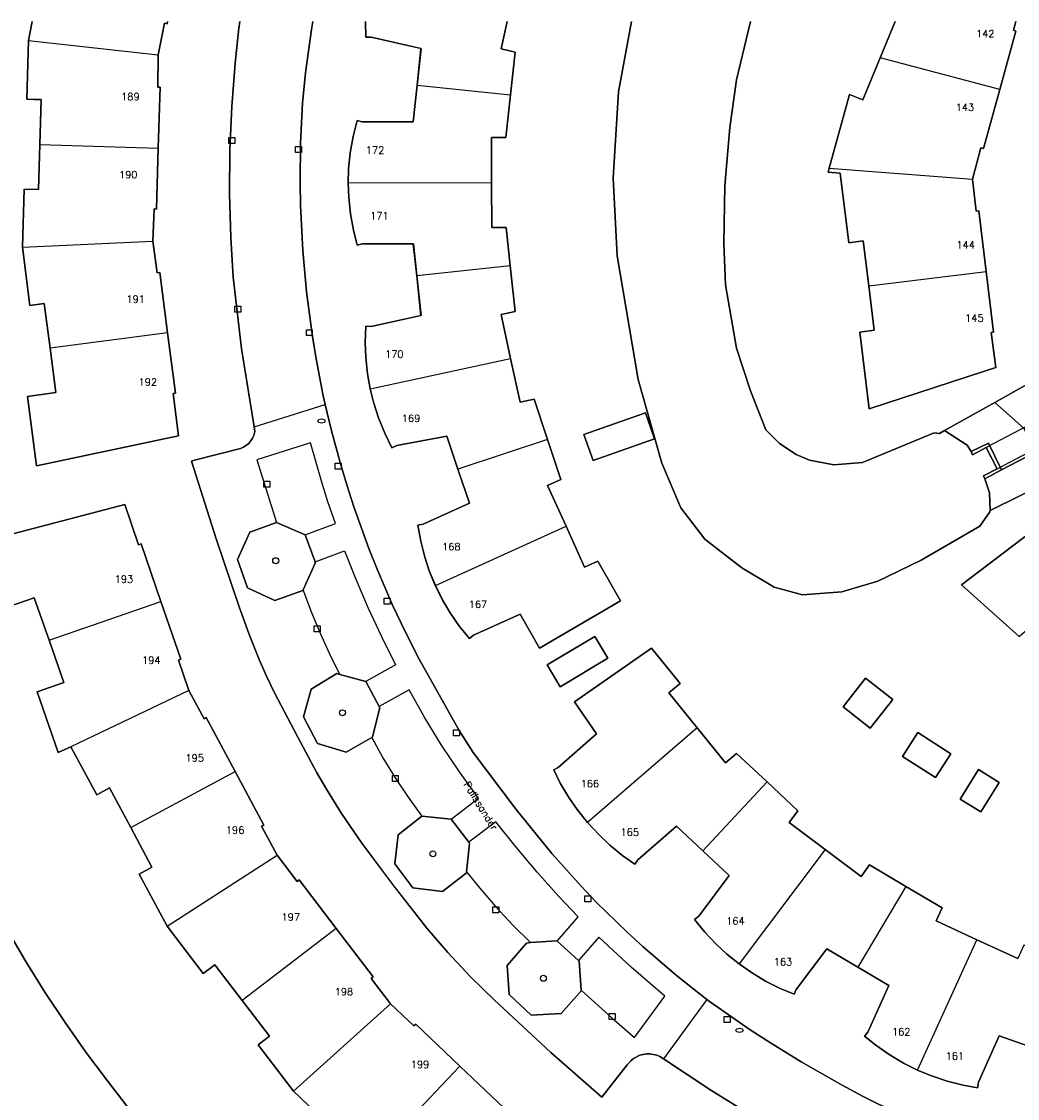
# Model space of a CAD drawing. Header units: metres. Extents: x 108000 to 109000, y 423600 to 424200.
# Tile 29 of 106: x 108150 to 108233, y 424110 to 424200. Entities that reach past the tile are written whole.
import ezdxf

# ---------------------------------------------------------------- set-up
doc = ezdxf.new("R2010")
doc.units = ezdxf.units.M
doc.header["$MEASUREMENT"] = 0
for name, color, linetype in [('brandkraan _ -put', 10, 'Continuous'), ('Duiker', 10, 'Continuous'), ('Erf', 10, 'Continuous'), ('groenvoorziening', 10, 'Continuous'), ('half verhard', 10, 'Continuous'), ('Huisnummers', 10, 'Continuous'), ('kolk', 10, 'Continuous'), ('Muur', 10, 'Continuous'), ('oever_ slootkant', 10, 'Continuous'), ('onverhard', 10, 'Continuous'), ('Openbare_ruimtenaam', 10, 'Continuous'), ('pand', 10, 'Continuous'), ('vegetatieobject', 10, 'Continuous'), ('Walbescherming', 10, 'Continuous'), ('waterloop_ sloot', 10, 'Continuous'), ('Woonerf', 10, 'Continuous')]:
    doc.layers.add(name, color=color, linetype=linetype)
doc.styles.get("Standard").update_dxf_attribs({"font": 'txt.shx'})

# ---------------------------------------------------------------- blocks, each defined once
blk = doc.blocks.new('138_ACAD_1_FMEBLOCK54')
at = {"layer": 'Erf', "color": 52, "true_color": 0xd2d200}
for points in [[(-88.3385, -1.0725), (-86.8085, -3.6825), (-85.2185, -6.2425), (-83.5285, -8.7725), (-81.7985, -11.2525), (-79.9985, -13.6625), (-78.1485, -16.0525)], [(-25.3885, -17.0825), (-29.6285, -14.4225), (-33.5855, -11.8245), (-33.8825, -11.6295), (-34.1445, -11.5155), (-34.7145, -11.3975), (-35.0055, -11.3975), (-35.5755, -11.5165), (-36.0915, -11.7855), (-36.3175, -11.9705), (-36.6185, -12.3125), (-38.7285, -15.0225), (-42.9785, -11.2825), (-47.7285, -6.9025), (-49.6985, -4.9625), (-51.5885, -2.9425), (-53.3485, -0.9025), (-56.1885, 2.7175), (-58.7785, 6.1775), (-60.4525, 8.6435), (-61.7265, 10.6895), (-62.5545, 12.1125), (-64.1085, 15.0175), (-66.0545, 18.7385), (-66.7125, 20.1155), (-67.3335, 21.5105), (-68.2085, 23.6875), (-69.0085, 25.9075), (-70.9385, 31.5775), (-72.9835, 38.0665), (-72.7265, 38.1335), (-68.8855, 39.1285), (-68.6395, 39.2315), (-68.2075, 39.5415), (-67.8855, 39.9655), (-67.7765, 40.2085), (-67.6905, 40.5385), (-67.7515, 40.9155)], [(-74.9943, 74.7475), (-75.0285, 74.5675), (-75.2285, 74.6075), (-75.7585, 71.9775), (-75.8085, 69.2775), (-75.6085, 69.2675), (-75.7585, 64.1825), (-75.9085, 59.0975), (-76.1085, 59.1075), (-76.2185, 56.4275), (-75.8385, 53.7875), (-75.6385, 53.8175), (-74.9785, 48.7725), (-74.3185, 43.7275), (-74.5185, 43.6975), (-74.0585, 40.1675), (-85.9285, 37.6675), (-86.6785, 43.4575), (-84.2985, 43.7775), (-84.7885, 47.4975), (-85.2785, 51.2175), (-86.4685, 51.0575), (-87.0985, 55.9275), (-86.9515, 60.7675), (-85.7585, 60.7275), (-85.6435, 64.4775), (-85.5285, 68.2275), (-86.7305, 68.2575), (-86.5785, 73.1675), (-86.2785, 74.7475)], [(-67.7515, 40.9155), (-68.8085, 47.4475), (-69.4985, 53.4175), (-69.7085, 56.7375), (-69.8085, 60.3775), (-69.7785, 64.0275), (-69.6285, 67.6475), (-69.3485, 71.2675), (-69.0285, 74.1875), (-68.9399, 74.7475)]]:
    blk.add_lwpolyline(points, dxfattribs=at)
blk = doc.blocks.new('138_ACAD_1_FMEBLOCK55')
at = {"layer": 'Erf', "color": 52, "true_color": 0xd2d200}
for points in [[(-53.3112, 51.065), (-53.4275, 50.387), (-53.9365, 46.785), (-54.1865, 44.265), (-54.3465, 40.935), (-54.3835, 37.605), (-54.3485, 35.719), (-54.1575, 31.949), (-53.8425, 28.508), (-53.3385, 24.779), (-53.0325, 22.922), (-52.4465, 19.835), (-52.2745, 19.107), (-51.7565, 16.915), (-51.0365, 14.255), (-50.4865, 12.395), (-49.8865, 10.555), (-48.6305, 7.078), (-47.9485, 5.359), (-46.6665, 2.365), (-45.5865, 0.095), (-44.4465, -2.145), (-41.0965, -8.095), (-39.9265, -9.935), (-36.3365, -14.705), (-33.3765, -18.375), (-30.9235, -21.102), (-29.6555, -22.422), (-27.0875, -24.932), (-25.7405, -26.166), (-22.9665, -28.544), (-20.4165, -30.545), (-20.1255, -30.773), (-16.8075, -33.066), (-15.1155, -34.166), (-12.5485, -35.759), (-9.1245, -37.708), (-7.3835, -38.63), (-4.5065, -40.056)], [(8.0075, 12.618), (3.2305, 10.255), (3.1835, 10.205), (3.1835, 10.155), (2.3535, 8.955), (-2.5465, 6.115), (-6.1665, 4.375), (-9.1565, 3.465), (-12.4565, 3.235), (-14.8165, 3.855), (-17.5165, 5.475), (-20.5865, 7.875), (-22.6065, 10.475), (-24.1865, 14.215), (-26.1665, 21.205), (-27.9165, 31.505), (-28.2565, 37.985), (-27.8065, 45.205), (-26.7114, 51.065)]]:
    blk.add_lwpolyline(points, dxfattribs=at)
blk = doc.blocks.new('138_ACAD_1_FMEBLOCK56')
at = {"layer": 'Erf', "color": 52, "true_color": 0xd2d200}
for points in [[(2.162, 5.76), (2.569, 1.95), (1.399, 1.69), (2.194, -1.965), (2.989, -5.62), (4.159, -5.37), (5.269, -8.72), (6.379, -12.07), (5.289, -12.56), (6.834, -15.975), (8.379, -19.39), (9.469, -18.89), (11.359, -22.18), (4.599, -26.15), (2.989, -23.31), (-0.911, -25.07), (-1.241, -25.35), (-2.073, -24.327), (-2.85, -23.202), (-3.458, -22.173), (-4.084, -20.914), (-4.587, -19.687), (-4.961, -18.551), (-5.297, -17.227), (-5.533, -15.881), (-5.101, -15.8), (-1.231, -14.05), (-2.197, -11.194), (-3.121, -8.46), (-7.291, -9.24), (-7.703, -9.421), (-8.305, -8.199), (-8.822, -6.919), (-9.243, -5.604), (-9.511, -4.511), (-9.741, -3.241), (-9.887, -1.868), (-9.931, -0.661), (-9.885, 0.719), (-9.441, 0.71), (-5.281, 1.62), (-5.635, 4.927), (-5.921, 7.6), (-10.181, 7.61), (-10.599, 7.5), (-10.925, 8.752), (-11.172, 10.096), (-11.317, 11.456), (-11.36, 12.699), (-11.326, 13.847), (-11.191, 15.207), (-10.954, 16.554), (-10.617, 17.879), (-10.181, 17.77), (-5.931, 17.79), (-5.606, 20.84), (-5.281, 23.89), (-9.441, 24.85), (-9.874, 24.85), (-9.921, 26.15)], [(1.907, 26.15), (1.409, 23.86), (2.579, 23.6), (2.194, 20.035), (1.809, 16.47), (0.609, 16.46), (0.614, 12.715), (0.619, 8.97), (1.819, 8.97), (2.162, 5.76)]]:
    blk.add_lwpolyline(points, dxfattribs=at)
blk = doc.blocks.new('138_ACAD_1_FMEBLOCK59')
at = {"layer": 'Erf', "color": 52, "true_color": 0xd2d200}
for points in [[(-13.218, 18.5), (-14.398, 13.64), (-14.958, 9.67), (-15.358, 4.8), (-15.448, 0), (-15.318, -3.48), (-14.388, -8.76), (-13.218, -12.31), (-11.948, -15.58), (-10.808, -16.71), (-9.408, -17.64), (-8.308, -18.11), (-6.268, -18.5), (-3.868, -18.3), (2.102, -15.83), (2.552, -15.87), (2.963, -15.64), (7.172, -13.283)], [(7.172, -13.283), (13.604, -9.68), (12.77, -6.994), (12.12, -4.375), (11.542, -1.24), (11.427, 0.232), (11.375, 1.397), (11.363, 2.563), (11.447, 4.885), (11.661, 6.911), (11.837, 8.063), (12.308, 10.347), (12.616, 11.525), (13.163, 13.292), (13.557, 14.389), (13.989, 15.473), (14.958, 17.581), (15.448, 18.5)]]:
    blk.add_lwpolyline(points, dxfattribs=at)
blk = doc.blocks.new('138_ACAD_1_FMEBLOCK60')
at = {"layer": 'Erf', "color": 52, "true_color": 0xd2d200}
for points in [[(-5.195, -9.75), (-3.995, -9.6), (-4.449, -5.884), (-4.905, -2.15), (-6.115, -2.3), (-6.825, 3.51), (-7.835, 3.6), (-7.746, 3.923), (-6.055, 10.08), (-4.935, 9.62), (-3.491, 13.132), (-2.246, 16.16)], [(7.827, 16.16), (7.625, 15.43), (7.835, 15.37), (6.484, 10.478), (5.125, 5.56), (4.915, 5.62), (4.195, 3.017), (4.505, 0.34), (4.725, 0.36), (5.349, -4.69), (5.975, -9.75), (5.755, -9.78), (6.155, -12.7), (5.219, -13.006), (-4.415, -16.16), (-5.195, -9.75)]]:
    blk.add_lwpolyline(points, dxfattribs=at)

msp = doc.modelspace()

# ---------------------------------------------------------------- linework, layer by layer
at = {"layer": 'brandkraan _ -put', "color": 5}
for centre in [(108174.683, 424166.669), (108209.578, 424115.817)]:
    msp.add_ellipse(centre, major_axis=(0.3, 0), ratio=0.583333, dxfattribs=at)
at = {"layer": 'Duiker', "color": 12, "true_color": 0xc30000}
msp.add_lwpolyline([(108249.222, 424172.222), (108248.304, 424173.959), (108230.161, 424164.448), (108231.087, 424162.682), (108249.222, 424172.222)], dxfattribs=at)
at = {"layer": 'Erf', "color": 52, "true_color": 0xd2d200}
for points in [[(108202.481, 424165.178), (108197.352, 424163.368), (108196.59, 424165.527), (108201.719, 424167.337), (108202.481, 424165.178)], [(108146.55, 424156.63), (108158.28, 424159.69), (108159.42, 424156.34), (108159.62, 424156.41), (108161.28, 424151.595)], [(108232.92, 424148.69), (108228.11, 424153), (108236.791, 424159.582)], [(108175.89, 424107.37), (108172.34, 424110.74), (108169.39, 424114.59), (108170.35, 424115.32), (108168.07, 424118.305), (108165.79, 424121.29), (108164.82, 424120.55), (108161.8, 424124.5), (108159.47, 424128.85), (108160.53, 424129.43), (108158.76, 424132.735), (108156.99, 424136.04), (108155.92, 424135.47), (108153.77, 424139.48), (108152.7, 424139.01), (108150.94, 424144.05), (108153.19, 424144.84), (108151.95, 424148.38), (108150.71, 424151.92), (108148.45, 424151.13)], [(108161.28, 424151.595), (108162.94, 424146.78), (108162.74, 424146.71), (108163.61, 424144.17), (108164.88, 424141.81), (108165.07, 424141.91), (108167.475, 424137.425), (108169.88, 424132.94), (108169.68, 424132.84), (108170.98, 424130.42), (108172.65, 424128.23), (108172.825, 424128.364), (108175.913, 424124.322), (108179, 424120.28), (108178.83, 424120.14), (108180.45, 424118.02), (108182.4, 424116.18), (108182.55, 424116.34), (108186.24, 424112.835), (108189.93, 424109.33)], [(108198.58, 424146.86), (108194.61, 424144.493), (108193.529, 424146.305), (108197.499, 424148.673), (108198.58, 424146.86)], [(108209.542, 424121.351), (108208.513, 424122.178), (108207.631, 424122.995), (108206.691, 424123.997), (108205.832, 424125.061), (108206.17, 424125.35), (108208.72, 424128.73), (108206.517, 424130.793), (108204.32, 424132.85), (108201.09, 424130.03), (108200.83, 424129.67), (108199.828, 424130.385), (108198.745, 424131.274), (108197.854, 424132.116), (108196.899, 424133.15), (108196.031, 424134.24), (108195.334, 424135.249), (108194.619, 424136.453), (108194.067, 424137.548), (108194.45, 424137.76), (108197.64, 424140.55), (108195.79, 424143.24), (108202.24, 424147.7), (108204.63, 424144.75), (108203.69, 424143.98), (108206.054, 424141.055), (108208.41, 424138.14), (108209.32, 424138.93), (108211.876, 424136.539), (108214.44, 424134.14), (108213.71, 424133.17), (108216.722, 424130.905), (108219.72, 424128.65), (108220.44, 424129.62), (108223.464, 424127.827), (108226.48, 424126.04), (108225.98, 424124.94), (108229.391, 424123.38), (108232.8, 424121.82)], [(108222.37, 424143.429), (108220.482, 424141.036), (108218.217, 424142.823), (108220.105, 424145.215), (108222.37, 424143.429)], [(108227.206, 424138.889), (108225.922, 424136.905), (108223.186, 424138.676), (108224.471, 424140.66), (108227.206, 424138.889)], [(108229.521, 424137.578), (108231.253, 424136.498), (108229.72, 424134.039), (108227.988, 424135.119), (108229.521, 424137.578)], [(108234.183, 424114.312), (108231.25, 424115.36), (108229.53, 424111.48), (108229.449, 424111.014), (108228.24, 424111.231), (108226.906, 424111.569), (108225.601, 424112.006), (108224.426, 424112.498), (108223.256, 424113.08), (108222.073, 424113.784), (108220.946, 424114.574), (108220.01, 424115.33), (108220.28, 424115.67), (108222.03, 424119.55), (108219.445, 424121.08), (108216.86, 424122.61), (108214.3, 424119.22), (108214.133, 424118.838), (108212.979, 424119.315), (108211.75, 424119.929), (108210.57, 424120.632), (108209.542, 424121.351)]]:
    msp.add_lwpolyline(points, dxfattribs=at)
at = {"layer": 'groenvoorziening', "color": 3}
for points in [[(108174.147, 424154.797), (108174.143, 424154.905), (108173.315, 424157.155), (108170.942, 424158.198), (108168.713, 424157.396), (108167.667, 424155.115), (108168.511, 424152.731), (108170.786, 424151.689), (108173.133, 424152.513), (108173.153, 424152.562), (108174.147, 424154.797)], [(108179.508, 424142.825), (108178.377, 424144.934), (108176.215, 424145.516), (108175.975, 424145.581), (108173.822, 424144.296), (108173.169, 424141.966), (108174.343, 424139.741), (108176.754, 424139.04), (108178.88, 424140.252), (108178.945, 424140.302), (108179.557, 424142.733), (108179.508, 424142.825)], [(108103.323, 424137.287), (108179.262, 424086.348), (108180.43, 424088.05), (108177.91, 424089.97), (108175.54, 424091.86), (108173.24, 424093.83), (108170.54, 424096.26), (108168.77, 424097.93), (108166.66, 424100.08), (108164.56, 424102.29), (108162.54, 424104.54), (108160.59, 424106.85), (108158.67, 424109.2), (108156.82, 424111.59), (108155.02, 424114), (108153.29, 424116.48), (108151.6, 424119.01), (108150.01, 424121.57), (108148.48, 424124.18)], [(108186.972, 424131.517), (108185.517, 424133.424), (108183.049, 424133.693), (108181.088, 424132.121), (108180.803, 424129.712), (108182.314, 424127.705), (108184.775, 424127.398), (108186.772, 424128.942), (108186.793, 424129.049), (108187.049, 424131.416), (108186.972, 424131.517)], [(108196.123, 424121.646), (108194.347, 424123.262), (108194.323, 424123.284), (108192.121, 424123.15), (108191.794, 424123.101), (108190.183, 424121.226), (108190.348, 424118.792), (108192.175, 424117.079), (108194.7, 424117.216), (108196.4, 424119.128), (108196.364, 424119.16), (108196.196, 424121.58), (108196.123, 424121.646)]]:
    msp.add_lwpolyline(points, dxfattribs=at)
at = {"layer": 'half verhard', "color": 255}
msp.add_lwpolyline([(108234.273, 424164.065), (108231.454, 424162.587), (108230.063, 424161.838), (108230.454, 424160.68), (108230.507, 424159.19), (108235.284, 424161.553)], dxfattribs=at)
at = {"layer": 'kolk', "color": 30, "true_color": 0xf07a00}
for p, q in [((108166.953, 424189.811), (108166.953, 424190.311)), ((108166.953, 424190.311), (108167.453, 424190.311)), ((108167.453, 424190.311), (108167.453, 424189.811)), ((108167.453, 424189.811), (108166.953, 424189.811)), ((108172.526, 424189.071), (108172.526, 424189.571)), ((108172.526, 424189.571), (108173.026, 424189.571)), ((108173.026, 424189.071), (108172.526, 424189.071)), ((108173.026, 424189.571), (108173.026, 424189.071)), ((108167.457, 424175.749), (108167.457, 424176.249)), ((108167.457, 424176.249), (108167.957, 424176.249)), ((108167.957, 424175.749), (108167.457, 424175.749)), ((108167.957, 424176.249), (108167.957, 424175.749)), ((108173.419, 424173.786), (108173.419, 424174.286)), ((108173.419, 424174.286), (108173.919, 424174.286)), ((108173.919, 424173.786), (108173.419, 424173.786)), ((108173.919, 424174.286), (108173.919, 424173.786)), ((108175.836, 424162.636), (108175.836, 424163.136)), ((108175.836, 424163.136), (108176.336, 424163.136)), ((108176.336, 424163.136), (108176.336, 424162.636)), ((108176.336, 424162.636), (108175.836, 424162.636)), ((108169.871, 424161.156), (108169.871, 424161.656)), ((108169.871, 424161.656), (108170.371, 424161.656)), ((108170.371, 424161.156), (108169.871, 424161.156)), ((108170.371, 424161.656), (108170.371, 424161.156)), ((108179.905, 424151.368), (108179.905, 424151.868)), ((108179.905, 424151.868), (108180.405, 424151.868)), ((108180.405, 424151.368), (108179.905, 424151.368)), ((108180.405, 424151.868), (108180.405, 424151.368)), ((108174.083, 424149.082), (108174.083, 424149.582)), ((108174.083, 424149.582), (108174.583, 424149.582)), ((108174.583, 424149.582), (108174.583, 424149.082)), ((108174.583, 424149.082), (108174.083, 424149.082)), ((108185.703, 424140.39), (108185.703, 424140.89)), ((108185.703, 424140.89), (108186.203, 424140.89)), ((108186.203, 424140.89), (108186.203, 424140.39)), ((108186.203, 424140.39), (108185.703, 424140.39)), ((108180.597, 424136.574), (108180.597, 424137.074)), ((108180.597, 424137.074), (108181.097, 424137.074)), ((108181.097, 424137.074), (108181.097, 424136.574)), ((108181.097, 424136.574), (108180.597, 424136.574)), ((108196.663, 424126.543), (108196.663, 424127.043)), ((108196.663, 424127.043), (108197.163, 424127.043)), ((108197.163, 424127.043), (108197.163, 424126.543)), ((108188.984, 424125.63), (108188.984, 424126.13)), ((108188.984, 424126.13), (108189.484, 424126.13)), ((108189.484, 424126.13), (108189.484, 424125.63)), ((108197.163, 424126.543), (108196.663, 424126.543)), ((108189.484, 424125.63), (108188.984, 424125.63)), ((108198.705, 424116.731), (108198.705, 424117.231)), ((108198.705, 424117.231), (108199.205, 424117.231)), ((108199.205, 424117.231), (108199.205, 424116.731)), ((108199.205, 424116.731), (108198.705, 424116.731)), ((108208.295, 424116.466), (108208.295, 424116.966)), ((108208.295, 424116.966), (108208.795, 424116.966)), ((108208.795, 424116.466), (108208.295, 424116.466)), ((108208.795, 424116.966), (108208.795, 424116.466))]:
    msp.add_line(p, q, dxfattribs=at)
at = {"layer": 'Muur', "color": 12, "true_color": 0xd20000}
msp.add_lwpolyline([(108230.359, 424164.81), (108228.918, 424164.118), (108229.033, 424163.847), (108230.161, 424164.448), (108231.087, 424162.682), (108229.933, 424162.091), (108230.063, 424161.838), (108231.454, 424162.587), (108230.359, 424164.81)], dxfattribs=at)
at = {"layer": 'oever_ slootkant', "color": 92, "true_color": 0x00c300}
msp.add_lwpolyline([(108230.89, 424168.217), (108226.681, 424165.86), (108228.568, 424164.642), (108228.918, 424164.118), (108230.359, 424164.81), (108231.454, 424162.587), (108234.273, 424164.065), (108233.337, 424166.045), (108230.89, 424168.217)], dxfattribs=at)
at = {"layer": 'onverhard', "color": 255}
msp.add_lwpolyline([(108239.647, 424166.883), (108238.924, 424168.159), (108237.982, 424170.127), (108237.564, 424171.136), (108237.322, 424171.82), (108230.89, 424168.217), (108233.337, 424166.045), (108234.273, 424164.065), (108239.647, 424166.883)], dxfattribs=at)
at = {"layer": 'pand', "color": 1}
for p, q in [((108150.54, 424200), (108150.24, 424198.42)), ((108222.569, 424200), (108221.324, 424196.972)), ((108150.24, 424198.42), (108161.06, 424197.23)), ((108231.299, 424194.318), (108221.324, 424196.972)), ((108182.665, 424194.69), (108190.465, 424193.885)), ((108151.175, 424189.73), (108161.06, 424189.435)), ((108217.069, 424187.763), (108229.01, 424186.857)), ((108176.911, 424186.549), (108188.885, 424186.565)), ((108149.72, 424181.18), (108160.6, 424181.68)), ((108190.433, 424179.61), (108182.636, 424178.777)), ((108220.366, 424177.956), (108230.164, 424179.15)), ((108161.84, 424174.025), (108152.03, 424172.75)), ((108178.76, 424169.339), (108190.465, 424171.885)), ((108193.54, 424165.13), (108186.074, 424162.656)), ((108184.187, 424152.936), (108195.105, 424157.875)), ((108151.95, 424148.38), (108161.28, 424151.595)), ((108163.61, 424144.17), (108153.77, 424139.48)), ((108206.054, 424141.055), (108196.899, 424133.15)), ((108158.76, 424132.735), (108167.475, 424137.425)), ((108211.876, 424136.539), (108206.517, 424130.793)), ((108216.722, 424130.905), (108209.542, 424121.351)), ((108161.8, 424124.5), (108170.98, 424130.42)), ((108223.464, 424127.827), (108219.445, 424121.08)), ((108175.913, 424124.322), (108168.07, 424118.305)), ((108224.426, 424112.498), (108229.391, 424123.38)), ((108180.45, 424118.02), (108172.34, 424110.74)), ((108179.44, 424105.67), (108186.24, 424112.835))]:
    msp.add_line(p, q, dxfattribs=at)
for points in [[(108161.06, 424197.23), (108161.59, 424199.86), (108161.79, 424199.82), (108161.824, 424200)], [(108178.35, 424200), (108178.397, 424198.7), (108178.83, 424198.7), (108182.99, 424197.74), (108182.665, 424194.69)], [(108190.465, 424193.885), (108190.85, 424197.45), (108189.68, 424197.71), (108190.178, 424200)], [(108231.299, 424194.318), (108232.65, 424199.21), (108232.44, 424199.27), (108232.642, 424200)], [(108150.24, 424198.42), (108150.088, 424193.51), (108151.29, 424193.48), (108151.175, 424189.73)], [(108161.06, 424189.435), (108161.21, 424194.52), (108161.01, 424194.53), (108161.06, 424197.23)], [(108221.324, 424196.972), (108219.88, 424193.46), (108218.76, 424193.92), (108217.069, 424187.763)], [(108182.665, 424194.69), (108182.34, 424191.64), (108178.09, 424191.62), (108177.654, 424191.729), (108177.317, 424190.404), (108177.08, 424189.057), (108176.945, 424187.697), (108176.911, 424186.549)], [(108188.885, 424186.565), (108188.88, 424190.31), (108190.08, 424190.32), (108190.465, 424193.885)], [(108229.01, 424186.857), (108229.73, 424189.46), (108229.94, 424189.4), (108231.299, 424194.318)], [(108151.175, 424189.73), (108151.06, 424185.98), (108149.867, 424186.02), (108149.72, 424181.18)], [(108160.6, 424181.68), (108160.71, 424184.36), (108160.91, 424184.35), (108161.06, 424189.435)], [(108217.069, 424187.763), (108216.98, 424187.44), (108217.99, 424187.35), (108218.7, 424181.54), (108219.91, 424181.69), (108220.366, 424177.956)], [(108176.911, 424186.549), (108176.954, 424185.306), (108177.099, 424183.946), (108177.346, 424182.602), (108177.672, 424181.35), (108178.09, 424181.46), (108182.35, 424181.45), (108182.636, 424178.777)], [(108190.433, 424179.61), (108190.09, 424182.82), (108188.89, 424182.82), (108188.885, 424186.565)], [(108230.164, 424179.15), (108229.54, 424184.2), (108229.32, 424184.18), (108229.01, 424186.857)], [(108149.72, 424181.18), (108150.35, 424176.31), (108151.54, 424176.47), (108152.03, 424172.75)], [(108161.84, 424174.025), (108161.18, 424179.07), (108160.98, 424179.04), (108160.6, 424181.68)], [(108190.465, 424171.885), (108189.67, 424175.54), (108190.84, 424175.8), (108190.433, 424179.61)], [(108220.366, 424177.956), (108220.82, 424174.24), (108219.62, 424174.09), (108220.4, 424167.68), (108230.034, 424170.834), (108230.97, 424171.14), (108230.57, 424174.06), (108230.79, 424174.09), (108230.164, 424179.15)], [(108182.636, 424178.777), (108182.99, 424175.47), (108178.83, 424174.56), (108178.386, 424174.569), (108178.34, 424173.189), (108178.384, 424171.982), (108178.53, 424170.609), (108178.76, 424169.339)], [(108152.03, 424172.75), (108152.52, 424169.03), (108150.14, 424168.71), (108150.89, 424162.92), (108162.76, 424165.42), (108162.3, 424168.95), (108162.5, 424168.98), (108161.84, 424174.025)], [(108193.54, 424165.13), (108192.43, 424168.48), (108191.26, 424168.23), (108190.465, 424171.885)], [(108178.76, 424169.339), (108179.028, 424168.246), (108179.449, 424166.931), (108179.966, 424165.651), (108180.568, 424164.429), (108180.98, 424164.61), (108185.15, 424165.39), (108186.074, 424162.656)], [(108196.59, 424165.527), (108197.352, 424163.368), (108202.481, 424165.178), (108201.719, 424167.337), (108196.59, 424165.527)], [(108195.105, 424157.875), (108193.56, 424161.29), (108194.65, 424161.78), (108193.54, 424165.13)], [(108186.074, 424162.656), (108187.04, 424159.8), (108183.17, 424158.05), (108182.738, 424157.969), (108182.974, 424156.623), (108183.31, 424155.299), (108183.684, 424154.163), (108184.187, 424152.936)], [(108161.28, 424151.595), (108159.62, 424156.41), (108159.42, 424156.34), (108158.28, 424159.69), (108146.55, 424156.63), (108148.45, 424151.13), (108150.71, 424151.92), (108151.95, 424148.38)], [(108243.07, 424154.499), (108239.27, 424157.87), (108239.13, 424157.71), (108236.96, 424159.71), (108236.791, 424159.582), (108228.11, 424153), (108232.92, 424148.69), (108233.83, 424149.49), (108236.628, 424147.002)], [(108184.187, 424152.936), (108184.813, 424151.677), (108185.421, 424150.648), (108186.198, 424149.523), (108187.03, 424148.5), (108187.36, 424148.78), (108191.26, 424150.54), (108192.87, 424147.7), (108199.63, 424151.67), (108197.74, 424154.96), (108196.65, 424154.46), (108195.105, 424157.875)], [(108163.61, 424144.17), (108162.74, 424146.71), (108162.94, 424146.78), (108161.28, 424151.595)], [(108193.529, 424146.305), (108194.61, 424144.493), (108198.58, 424146.86), (108197.499, 424148.673), (108193.529, 424146.305)], [(108151.95, 424148.38), (108153.19, 424144.84), (108150.94, 424144.05), (108152.7, 424139.01), (108153.77, 424139.48)], [(108206.054, 424141.055), (108203.69, 424143.98), (108204.63, 424144.75), (108202.24, 424147.7), (108195.79, 424143.24), (108197.64, 424140.55), (108194.45, 424137.76), (108194.067, 424137.548), (108194.619, 424136.453), (108195.334, 424135.249), (108196.031, 424134.24), (108196.899, 424133.15)], [(108222.37, 424143.429), (108220.105, 424145.215), (108218.217, 424142.823), (108220.482, 424141.036), (108222.37, 424143.429)], [(108167.475, 424137.425), (108165.07, 424141.91), (108164.88, 424141.81), (108163.61, 424144.17)], [(108211.876, 424136.539), (108209.32, 424138.93), (108208.41, 424138.14), (108206.054, 424141.055)], [(108227.206, 424138.889), (108224.471, 424140.66), (108223.186, 424138.676), (108225.922, 424136.905), (108227.206, 424138.889)], [(108153.77, 424139.48), (108155.92, 424135.47), (108156.99, 424136.04), (108158.76, 424132.735)], [(108170.98, 424130.42), (108169.68, 424132.84), (108169.88, 424132.94), (108167.475, 424137.425)], [(108229.521, 424137.578), (108227.988, 424135.119), (108229.72, 424134.039), (108231.253, 424136.498), (108229.521, 424137.578)], [(108216.722, 424130.905), (108213.71, 424133.17), (108214.44, 424134.14), (108211.876, 424136.539)], [(108158.76, 424132.735), (108160.53, 424129.43), (108159.47, 424128.85), (108161.8, 424124.5)], [(108196.899, 424133.15), (108197.854, 424132.116), (108198.745, 424131.274), (108199.828, 424130.385), (108200.83, 424129.67), (108201.09, 424130.03), (108204.32, 424132.85), (108206.517, 424130.793)], [(108206.517, 424130.793), (108208.72, 424128.73), (108206.17, 424125.35), (108205.832, 424125.061), (108206.691, 424123.997), (108207.631, 424122.995), (108208.513, 424122.178), (108209.542, 424121.351)], [(108223.464, 424127.827), (108220.44, 424129.62), (108219.72, 424128.65), (108216.722, 424130.905)], [(108175.913, 424124.322), (108172.825, 424128.364), (108172.65, 424128.23), (108170.98, 424130.42)], [(108229.391, 424123.38), (108225.98, 424124.94), (108226.48, 424126.04), (108223.464, 424127.827)], [(108161.8, 424124.5), (108164.82, 424120.55), (108165.79, 424121.29), (108168.07, 424118.305)], [(108180.45, 424118.02), (108178.83, 424120.14), (108179, 424120.28), (108175.913, 424124.322)], [(108209.542, 424121.351), (108210.57, 424120.632), (108211.75, 424119.929), (108212.979, 424119.315), (108214.133, 424118.838), (108214.3, 424119.22), (108216.86, 424122.61), (108219.445, 424121.08)], [(108236.743, 424121.762), (108233.3, 424122.92), (108232.8, 424121.82), (108229.391, 424123.38)], [(108219.445, 424121.08), (108222.03, 424119.55), (108220.28, 424115.67), (108220.01, 424115.33), (108220.946, 424114.574), (108222.073, 424113.784), (108223.256, 424113.08), (108224.426, 424112.498)], [(108168.07, 424118.305), (108170.35, 424115.32), (108169.39, 424114.59), (108172.34, 424110.74)], [(108186.24, 424112.835), (108182.55, 424116.34), (108182.4, 424116.18), (108180.45, 424118.02)], [(108224.426, 424112.498), (108225.601, 424112.006), (108226.906, 424111.569), (108228.24, 424111.231), (108229.449, 424111.014), (108229.53, 424111.48), (108231.25, 424115.36), (108234.183, 424114.312)], [(108179.44, 424105.67), (108182.16, 424103.09), (108181.33, 424102.21), (108185.5, 424098.25), (108192.37, 424106.74), (108189.78, 424109.18), (108189.93, 424109.33), (108186.24, 424112.835)], [(108172.34, 424110.74), (108175.89, 424107.37), (108176.72, 424108.25), (108179.44, 424105.67)]]:
    msp.add_lwpolyline(points, dxfattribs=at)
at = {"layer": 'vegetatieobject', "color": 3}
for centre in [(108170.865, 424155.003), (108176.437, 424142.315), (108183.978, 424130.546), (108193.213, 424120.156)]:
    msp.add_circle(centre, 0.25, dxfattribs=at)
at = {"layer": 'Walbescherming', "color": 255}
for points in [[(108230.46, 424159.14), (108230.46, 424159.09), (108229.63, 424157.89), (108224.73, 424155.05), (108221.11, 424153.31), (108218.12, 424152.4), (108214.82, 424152.17), (108212.46, 424152.79), (108209.76, 424154.41), (108206.69, 424156.81), (108204.67, 424159.41), (108203.09, 424163.15), (108201.11, 424170.14), (108199.36, 424180.44), (108199.02, 424186.92), (108199.47, 424194.14), (108200.565, 424200)], [(108226.27, 424165.63), (108225.82, 424165.67), (108219.85, 424163.2), (108217.45, 424163), (108215.41, 424163.39), (108214.31, 424163.86), (108212.91, 424164.79), (108211.77, 424165.92), (108210.5, 424169.19), (108209.33, 424172.74), (108208.4, 424178.02), (108208.27, 424181.5), (108208.36, 424186.3), (108208.76, 424191.17), (108209.32, 424195.14), (108210.5, 424200)]]:
    msp.add_lwpolyline(points, dxfattribs=at)
at = {"layer": 'waterloop_ sloot', "color": 5}
msp.add_lwpolyline([(108200.565, 424200), (108199.47, 424194.14), (108199.02, 424186.92), (108199.36, 424180.44), (108201.11, 424170.14), (108203.09, 424163.15), (108204.67, 424159.41), (108206.69, 424156.81), (108209.76, 424154.41), (108212.46, 424152.79), (108214.82, 424152.17), (108218.12, 424152.4), (108221.11, 424153.31), (108224.73, 424155.05), (108229.63, 424157.89), (108230.46, 424159.09), (108230.46, 424159.14), (108230.507, 424159.19), (108230.454, 424160.68), (108230.063, 424161.838), (108229.933, 424162.091), (108231.087, 424162.682), (108230.161, 424164.448), (108229.033, 424163.847), (108228.918, 424164.118), (108228.568, 424164.642), (108226.681, 424165.86), (108226.27, 424165.63), (108225.82, 424165.67), (108219.85, 424163.2), (108217.45, 424163), (108215.41, 424163.39), (108214.31, 424163.86), (108212.91, 424164.79), (108211.77, 424165.92), (108210.5, 424169.19), (108209.33, 424172.74), (108208.4, 424178.02), (108208.27, 424181.5), (108208.36, 424186.3), (108208.76, 424191.17), (108209.32, 424195.14), (108210.5, 424200)], dxfattribs=at)
at = {"layer": 'Woonerf', "color": 52, "true_color": 0xd2d200}
for p, q in [((108169.067, 424166.168), (108175.002, 424168.042)), ((108170.942, 424158.198), (108173.315, 424157.155)), ((108173.315, 424157.155), (108174.143, 424154.905)), ((108176.215, 424145.516), (108178.377, 424144.934)), ((108178.377, 424144.934), (108179.508, 424142.825)), ((108183.049, 424133.693), (108185.517, 424133.424)), ((108185.517, 424133.424), (108186.972, 424131.517)), ((108194.347, 424123.262), (108196.123, 424121.646)), ((108206.86, 424118.39), (108203.233, 424113.428))]:
    msp.add_line(p, q, dxfattribs=at)
for points in [[(108167.879, 424200), (108167.79, 424199.44), (108167.47, 424196.52), (108167.19, 424192.9), (108167.04, 424189.28), (108167.01, 424185.63), (108167.11, 424181.99), (108167.32, 424178.67), (108168.01, 424172.7), (108169.067, 424166.168)], [(108175.002, 424168.042), (108174.83, 424168.77), (108174.244, 424171.857), (108173.938, 424173.714), (108173.434, 424177.443), (108173.119, 424180.884), (108172.928, 424184.654), (108172.893, 424186.54), (108172.93, 424189.87), (108173.09, 424193.2), (108173.34, 424195.72), (108173.849, 424199.322), (108173.965, 424200)], [(108206.86, 424118.39), (108204.31, 424120.391), (108201.536, 424122.769), (108200.189, 424124.003), (108197.621, 424126.513), (108196.353, 424127.833), (108193.9, 424130.56), (108190.94, 424134.23), (108187.35, 424139), (108186.18, 424140.84), (108182.83, 424146.79), (108181.69, 424149.03), (108180.61, 424151.3), (108179.328, 424154.294), (108178.646, 424156.013), (108177.39, 424159.49), (108176.79, 424161.33), (108176.24, 424163.19), (108175.52, 424165.85), (108175.002, 424168.042)], [(108169.067, 424166.168), (108169.128, 424165.791), (108169.042, 424165.461), (108168.933, 424165.218), (108168.611, 424164.794), (108168.179, 424164.484), (108167.933, 424164.381), (108164.092, 424163.386), (108163.835, 424163.319), (108165.88, 424156.83), (108167.81, 424151.16), (108168.61, 424148.94), (108169.485, 424146.763), (108170.106, 424145.368), (108170.764, 424143.991), (108172.71, 424140.27), (108174.264, 424137.365), (108175.092, 424135.942), (108176.366, 424133.896), (108178.04, 424131.43), (108180.63, 424127.97), (108183.47, 424124.35), (108185.23, 424122.31), (108187.12, 424120.29), (108189.09, 424118.35), (108193.84, 424113.97), (108198.09, 424110.23), (108200.2, 424112.94), (108200.501, 424113.282), (108200.727, 424113.467), (108201.243, 424113.736), (108201.813, 424113.855), (108202.104, 424113.855), (108202.674, 424113.737), (108202.936, 424113.623), (108203.233, 424113.428)], [(108173.315, 424157.155), (108175.853, 424158.106), (108175.219, 424159.927), (108174.699, 424161.551), (108173.775, 424164.832), (108169.295, 424163.433), (108170.942, 424158.198)], [(108173.153, 424152.562), (108173.133, 424152.513), (108170.786, 424151.689), (108168.511, 424152.731), (108167.667, 424155.115), (108168.713, 424157.396), (108170.942, 424158.198)], [(108174.143, 424154.905), (108176.614, 424155.834), (108177.55, 424153.458), (108178.582, 424151.048), (108179.686, 424148.669), (108180.86, 424146.325), (108178.377, 424144.934)], [(108174.143, 424154.905), (108174.147, 424154.797), (108173.153, 424152.562)], [(108176.215, 424145.516), (108175.388, 424147.213), (108174.61, 424148.921), (108173.884, 424150.652), (108173.153, 424152.562)], [(108178.88, 424140.252), (108176.754, 424139.04), (108174.343, 424139.741), (108173.169, 424141.966), (108173.822, 424144.296), (108175.975, 424145.581), (108176.215, 424145.516)], [(108185.517, 424133.424), (108187.796, 424135.177), (108186.197, 424137.387), (108184.714, 424139.612), (108183.318, 424141.892), (108182.01, 424144.223), (108179.508, 424142.825)], [(108179.508, 424142.825), (108179.557, 424142.733), (108178.945, 424140.302), (108178.88, 424140.252)], [(108178.88, 424140.252), (108179.817, 424138.56), (108180.829, 424136.895), (108181.907, 424135.271), (108183.049, 424133.693)], [(108186.793, 424129.049), (108186.772, 424128.942), (108184.775, 424127.398), (108182.314, 424127.705), (108180.803, 424129.712), (108181.088, 424132.121), (108183.049, 424133.693)], [(108194.347, 424123.262), (108196.12, 424125.28), (108194.502, 424126.99), (108192.683, 424129.018), (108190.923, 424131.098), (108189.223, 424133.227), (108186.972, 424131.517)], [(108186.972, 424131.517), (108187.049, 424131.416), (108186.793, 424129.049)], [(108186.793, 424129.049), (108187.906, 424127.666), (108189.234, 424126.13), (108190.659, 424124.601), (108192.121, 424123.15)], [(108196.4, 424119.128), (108198.911, 424116.862), (108200.808, 424115.216), (108203.343, 424118.662), (108200.525, 424121.073), (108197.842, 424123.575), (108196.123, 424121.646)], [(108196.4, 424119.128), (108194.7, 424117.216), (108192.175, 424117.079), (108190.348, 424118.792), (108190.183, 424121.226), (108191.794, 424123.101), (108192.121, 424123.15)], [(108192.121, 424123.15), (108194.323, 424123.284), (108194.347, 424123.262)], [(108196.123, 424121.646), (108196.196, 424121.58), (108196.364, 424119.16), (108196.4, 424119.128)], [(108222.888, 424108.829), (108222.77, 424108.879), (108219.893, 424110.305), (108218.152, 424111.227), (108214.728, 424113.176), (108212.161, 424114.769), (108210.469, 424115.869), (108207.151, 424118.162), (108206.86, 424118.39)], [(108203.233, 424113.428), (108207.19, 424110.83), (108211.43, 424108.17), (108215.75, 424105.64), (108219.62, 424103.81), (108220.601, 424103.379)]]:
    msp.add_lwpolyline(points, dxfattribs=at)

# ---------------------------------------------------------------- block references
at = {"layer": 'Erf', "color": 52, "true_color": 0xd2d200}
for name, p in [('138_ACAD_1_FMEBLOCK54', (108236.818, 424125.253)), ('138_ACAD_1_FMEBLOCK55', (108227.277, 424148.935)), ('138_ACAD_1_FMEBLOCK56', (108188.27, 424173.85)), ('138_ACAD_1_FMEBLOCK59', (108223.718, 424181.5)), ('138_ACAD_1_FMEBLOCK60', (108224.815, 424183.84))]:
    msp.add_blockref(name, p, dxfattribs=at)

# ---------------------------------------------------------------- texts
at = {"layer": 'Huisnummers', "color": 255}
for s, p in [('142', (108229.316, 424198.687)), ('189', (108157.96, 424193.437)), ('143', (108227.614, 424192.539)), ('172', (108178.382, 424188.965)), ('190', (108157.785, 424186.917)), ('171', (108178.749, 424183.488)), ('144', (108227.683, 424181.061)), ('191', (108158.394, 424176.532)), ('145', (108228.409, 424174.951)), ('170', (108179.991, 424171.945)), ('192', (108159.415, 424169.618)), ('169', (108181.386, 424166.583)), ('168', (108184.751, 424155.878)), ('193', (108157.423, 424153.168)), ('167', (108186.974, 424151.07)), ('194', (108159.704, 424146.402)), ('195', (108163.329, 424138.248)), ('166', (108196.313, 424136.094)), ('196', (108166.702, 424132.222)), ('165', (108199.649, 424132.048)), ('197', (108171.35, 424124.976)), ('164', (108208.468, 424124.646)), ('163', (108212.432, 424121.234)), ('198', (108175.782, 424118.739)), ('162', (108222.3, 424115.389)), ('161', (108226.78, 424113.364)), ('199', (108182.134, 424112.666))]:
    msp.add_text(s, height=0.6, dxfattribs=at).set_placement(p)
at = {"layer": 'Openbare_ruimtenaam', "color": 255}
msp.add_text('Palissander', height=0.6, rotation=301.9, dxfattribs=at).set_placement((108186.517, 424136.339))

doc.saveas('drawing.dxf')
